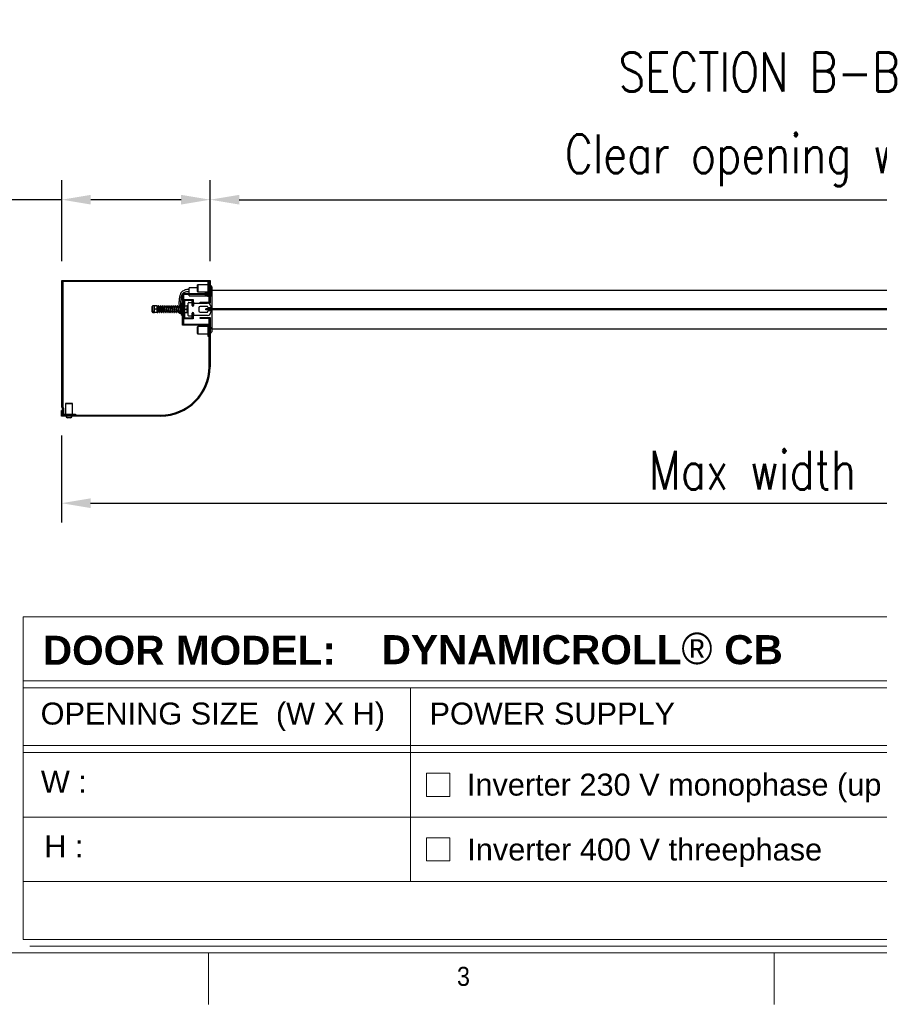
# Model space of a CAD drawing. Header units: millimetres. Extents: x 12814 to 19774, y 161 to 5162.
# Tile 2 of 6: x 14329 to 15661, y 361 to 1886. Entities that reach past the tile are written whole.
import ezdxf

# ---------------------------------------------------------------- set-up
doc = ezdxf.new("R2010")
doc.units = ezdxf.units.MM
doc.linetypes.add('SLD-Solido', pattern=[0])
doc.layers.add('FORMAT', color=7, linetype='Continuous')
doc.styles.add('NYIP', font='romans.shx', dxfattribs={"width": 0.8})
doc.styles.add('SLDTEXTSTYLE0', font='Gothic.ttf', dxfattribs={"width": 0.913})
doc.styles.get("Standard").update_dxf_attribs({"font": 'arial.ttf'})
doc.dimstyles.new('STANDARD35', dxfattribs={"dimscale": 35, "dimtxt": 2, "dimasz": 1.5, "dimexe": 1, "dimexo": 1, "dimgap": 0.7, "dimtad": 1, "dimdec": 0, "dimdsep": 46, "dimtxsty": 'NYIP', "dimcen": 0, "dimclrd": 1, "dimclre": 1, "dimclrt": 2, "dimadec": 0, "dimazin": 0, "dimtfac": 1, "dimtdec": 0, "dimtix": 1, "dimtmove": 0, "dimatfit": 3, "dimfxl": 0, "dimtvp": 1, "dimtolj": 1, "dimtzin": 0, "dimarcsym": 0})

# ---------------------------------------------------------------- blocks, each defined once
blk = doc.blocks.new('*D7')
at = {"color": 1, "lineweight": -2, "transparency": 16777216}
for p, q in [((14393.9, 1242.3), (14393.9, 1107.3)), ((16595.3, 1242.3), (16595.3, 1107.3)), ((14438.9, 1137.3), (16550.3, 1137.3))]:
    blk.add_line(p, q, dxfattribs=at)
at = {"color": 1, "transparency": 16777216}
for points in [[(14438.9, 1144.8), (14438.9, 1129.8), (14393.9, 1137.3)], [(16550.3, 1144.8), (16550.3, 1129.8), (16595.3, 1137.3)]]:
    blk.add_solid(points, dxfattribs=at)
at = {"layer": 'Defpoints', "color": 0, "transparency": 16777216}
for p in [(14393.9, 1272.3), (16595.3, 1272.3), (16595.3, 1137.3)]:
    blk.add_point(p, dxfattribs=at)
at = {"color": 2, "lineweight": 5, "transparency": 16777216, "insert": (15464.4, 1188.3), "char_height": 60, "attachment_point": 5, "style": 'NYIP'}
blk.add_mtext('\\A1;Max width', dxfattribs=at)
blk = doc.blocks.new('*D8')
at = {"color": 1, "lineweight": -2, "transparency": 16777216}
for p, q in [((14394.1, 1512.3), (14394.1, 1637.5)), ((14624.1, 1512.3), (14624.1, 1637.5)), ((14394.1, 1607.5), (14161.5, 1607.5)), ((14579.1, 1607.5), (14439.1, 1607.5))]:
    blk.add_line(p, q, dxfattribs=at)
at = {"color": 1, "transparency": 16777216}
for points in [[(14439.1, 1615), (14439.1, 1600), (14394.1, 1607.5)], [(14579.1, 1615), (14579.1, 1600), (14624.1, 1607.5)]]:
    blk.add_solid(points, dxfattribs=at)
at = {"layer": 'Defpoints', "color": 0, "transparency": 16777216}
for p in [(14624.1, 1607.5), (14394.1, 1482.3), (14624.1, 1482.3)]:
    blk.add_point(p, dxfattribs=at)
at = {"color": 2, "lineweight": 5, "transparency": 16777216, "insert": (14244.2, 1658.5), "char_height": 60, "attachment_point": 5, "style": 'NYIP'}
blk.add_mtext('\\A1;230', dxfattribs=at)
blk = doc.blocks.new('*D9')
at = {"color": 1, "lineweight": -2, "transparency": 16777216}
for p, q in [((14624.1, 1512.3), (14624.1, 1637.5)), ((16365.1, 1512.3), (16365.1, 1637.5)), ((14669.1, 1607.5), (16320.1, 1607.5))]:
    blk.add_line(p, q, dxfattribs=at)
at = {"color": 1, "transparency": 16777216}
for points in [[(14669.1, 1615), (14669.1, 1600), (14624.1, 1607.5)], [(16320.1, 1615), (16320.1, 1600), (16365.1, 1607.5)]]:
    blk.add_solid(points, dxfattribs=at)
at = {"layer": 'Defpoints', "color": 0, "transparency": 16777216}
for p in [(16365.1, 1607.5), (14624.1, 1482.3), (16365.1, 1482.3)]:
    blk.add_point(p, dxfattribs=at)
at = {"color": 2, "lineweight": 5, "transparency": 16777216, "insert": (15494.6, 1668.5), "char_height": 60, "attachment_point": 5, "style": 'NYIP'}
blk.add_mtext('\\A1;Clear opening width', dxfattribs=at)
blk = doc.blocks.new('A$C7C9C4F3F')
at = {"layer": 'FORMAT', "color": 7, "lineweight": 5}
for p, q in [((199.3, 199.3), (16199.3, 199.3)), ((4017.9, 199.3), (4017.9, 0)), ((6210.3, 0), (6210.3, 199.3))]:
    blk.add_line(p, q, dxfattribs=at)
at = {"color": 7, "lineweight": 5, "insert": (4981.2, 145.3), "char_height": 73.8, "attachment_point": 1, "style": 'SLDTEXTSTYLE0'}
blk.add_mtext('3', dxfattribs=at)

msp = doc.modelspace()

# ---------------------------------------------------------------- linework, layer by layer
at = {"color": 7, "linetype": 'SLD-Solido'}
for p, q in [((14394.1, 1286.4), (14394.1, 1482.3)), ((14394.1, 1482.3), (14624.1, 1482.3)), ((14622.6, 1480.8), (14395.6, 1480.8)), ((14395.6, 1480.8), (14395.6, 1286.8)), ((14621.1, 1462.3), (14621.1, 1480.3)), ((14621.1, 1480.3), (14622.6, 1480.3)), ((14622.6, 1448.8), (14622.6, 1480.8)), ((14622.6, 1480.3), (14622.6, 1460.8)), ((14624.1, 1482.3), (14624.1, 1447.3)), ((14604.6, 1470.8), (14591.6, 1470.8)), ((14591.6, 1462.3), (14591.6, 1470.8)), ((14604.6, 1465.5), (14604.6, 1475.5)), ((14604.6, 1465.1), (14604.6, 1465.5)), ((14621.1, 1475.8), (14604.9, 1475.8)), ((14604.9, 1475.8), (14604.9, 1465.2)), ((14604.9, 1465.2), (14604.9, 1464.8)), ((14604.9, 1464.8), (14621.1, 1464.8)), ((14616.6, 1462.3), (14616.6, 1464.8)), ((14624.5, 1475), (14624.1, 1475)), ((14624.1, 1465.5), (14624.5, 1465.5)), ((14624.5, 1475), (14624.5, 1465.5)), ((14625.1, 1465.9), (14625.1, 1457.3)), ((14625.4, 1466.1), (14625.4, 1460.8)), ((16358.6, 1467), (14626.6, 1467)), ((14626.6, 1467), (14626.6, 1438.5)), ((14626.8, 1472.7), (14626.8, 1467.9)), ((14581.1, 1413.3), (14581.1, 1462.3)), ((14581.1, 1462.3), (14621.1, 1462.3)), ((14622.6, 1460.8), (14582.6, 1460.8)), ((14582.6, 1460.8), (14582.6, 1414.8)), ((14582.6, 1422.8), (14582.6, 1452.8)), ((14582.6, 1452.8), (14597.6, 1452.8)), ((14596.1, 1451.3), (14584.1, 1451.3)), ((14584.1, 1451.3), (14584.1, 1424.3)), ((14591.6, 1459.2), (14591.6, 1460.8)), ((14591.6, 1458.8), (14591.6, 1459.2)), ((14591.6, 1458.8), (14616.6, 1458.8)), ((14596.1, 1443.8), (14596.1, 1451.3)), ((14597.6, 1452.8), (14597.6, 1443.8)), ((14621.1, 1463), (14616.6, 1463)), ((14619.1, 1462.3), (14616.6, 1462.6)), ((14616.6, 1460.4), (14616.6, 1460.8)), ((14616.6, 1459.7), (14616.6, 1460.4)), ((14622.6, 1459.7), (14616.6, 1460.4)), ((14616.6, 1458.9), (14616.6, 1459.7)), ((14616.6, 1458.8), (14616.6, 1458.9)), ((14616.6, 1458.8), (14622.6, 1457.6)), ((14616.6, 1458.8), (14616.6, 1458.8)), ((14616.6, 1458.8), (14622.6, 1457.6)), ((14622.6, 1459.5), (14620.5, 1459.9)), ((14621.1, 1459.8), (14621.5, 1459.8)), ((14624.1, 1457.3), (14625.1, 1457.3)), ((14625.1, 1460.8), (14625.4, 1460.8)), ((14534.1, 1433.8), (14534.1, 1441.8)), ((14537.2, 1442.8), (14535.1, 1442.8)), ((14535.1, 1432.8), (14535.1, 1442.8)), ((14537.6, 1442.8), (14537.2, 1440.3)), ((14537.2, 1442.8), (14537.2, 1440.3)), ((14537.2, 1440.3), (14537.2, 1435.3)), ((14537.6, 1437.8), (14537.2, 1435.3)), ((14537.2, 1432.8), (14537.2, 1435.3)), ((14541.6, 1442.8), (14537.6, 1442.8)), ((14541.6, 1437.8), (14537.6, 1437.8)), ((14541.6, 1442.8), (14542.1, 1440.3)), ((14541.6, 1437.8), (14542.1, 1435.3)), ((14542.1, 1440.3), (14542.1, 1442.8)), ((14542.5, 1440.8), (14542.1, 1440.2)), ((14542.1, 1435.3), (14542.1, 1440.3)), ((14542.1, 1435.3), (14542.5, 1434.8)), ((14542.1, 1432.8), (14542.1, 1435.3)), ((14542.2, 1435.1), (14542.2, 1434.9)), ((14542.7, 1440.8), (14542.5, 1440.8)), ((14542.5, 1440.8), (14542.5, 1434.8)), ((14542.5, 1434.8), (14542.7, 1434.8)), ((14543.1, 1440.2), (14542.7, 1440.8)), ((14542.7, 1440.8), (14542.7, 1434.8)), ((14542.7, 1434.8), (14543.1, 1435.3)), ((14543.5, 1440.8), (14543.1, 1440.2)), ((14543.1, 1440.2), (14543.1, 1435.3)), ((14543.1, 1435.3), (14543.5, 1434.8)), ((14543.7, 1440.8), (14543.5, 1440.8)), ((14543.5, 1440.8), (14543.5, 1434.8)), ((14543.5, 1434.8), (14543.7, 1434.8)), ((14543.7, 1440.8), (14543.7, 1434.8)), ((14543.7, 1434.8), (14544.1, 1435.3)), ((14544.1, 1437.4), (14544.1, 1435.3)), ((14544.1, 1435.3), (14544.5, 1434.8)), ((14544.7, 1440.8), (14544.5, 1440.8)), ((14545.1, 1440.2), (14544.7, 1440.8)), ((14545.5, 1440.8), (14545.1, 1440.2)), ((14545.1, 1440.2), (14545.1, 1435.3)), ((14545.7, 1440.8), (14545.5, 1440.8)), ((14545.5, 1440.8), (14545.5, 1434.8)), ((14545.5, 1434.8), (14545.7, 1434.8)), ((14546.1, 1440.2), (14545.7, 1440.8)), ((14545.7, 1440.8), (14545.7, 1434.8)), ((14545.7, 1434.8), (14546.1, 1435.3)), ((14546.5, 1440.8), (14546.1, 1440.2)), ((14546.1, 1440.2), (14546.1, 1435.3)), ((14546.1, 1435.3), (14546.5, 1434.8)), ((14546.7, 1440.8), (14546.5, 1440.8)), ((14546.5, 1440.8), (14546.5, 1434.8)), ((14546.5, 1434.8), (14546.7, 1434.8)), ((14546.7, 1440.8), (14546.7, 1434.8)), ((14546.7, 1434.8), (14547.1, 1435.3)), ((14547.1, 1437.4), (14547.1, 1435.3)), ((14547.1, 1435.3), (14547.5, 1434.8)), ((14547.7, 1440.8), (14547.5, 1440.8)), ((14548.1, 1440.2), (14547.7, 1440.8)), ((14548.5, 1440.8), (14548.1, 1440.2)), ((14548.1, 1440.2), (14548.1, 1437.4)), ((14548.7, 1440.8), (14548.5, 1440.8)), ((14548.5, 1440.8), (14548.5, 1434.8)), ((14548.5, 1434.8), (14548.7, 1434.8)), ((14549.1, 1440.2), (14548.7, 1440.8)), ((14548.7, 1440.8), (14548.7, 1434.8)), ((14548.7, 1434.8), (14549.1, 1435.3)), ((14549.5, 1440.8), (14549.1, 1440.2)), ((14549.1, 1440.2), (14549.1, 1435.3)), ((14549.1, 1435.3), (14549.5, 1434.8)), ((14549.7, 1440.8), (14549.5, 1440.8)), ((14549.5, 1440.8), (14549.5, 1434.8)), ((14549.5, 1434.8), (14549.7, 1434.8)), ((14549.7, 1440.8), (14549.7, 1434.8)), ((14549.7, 1434.8), (14550.1, 1435.3)), ((14550.1, 1437.4), (14550.1, 1435.3)), ((14550.1, 1435.3), (14550.5, 1434.8)), ((14551.1, 1440.2), (14550.7, 1440.8)), ((14551.5, 1440.8), (14551.1, 1440.2)), ((14551.1, 1440.2), (14551.1, 1435.3)), ((14551.7, 1440.8), (14551.5, 1440.8)), ((14551.5, 1440.8), (14551.5, 1434.8)), ((14551.5, 1434.8), (14551.7, 1434.8)), ((14552.1, 1440.2), (14551.7, 1440.8)), ((14551.7, 1440.8), (14551.7, 1434.8)), ((14551.7, 1434.8), (14552.1, 1435.3)), ((14552.5, 1440.8), (14552.1, 1440.2)), ((14552.1, 1440.2), (14552.1, 1435.3)), ((14552.1, 1435.3), (14552.5, 1434.8)), ((14552.7, 1440.8), (14552.5, 1440.8)), ((14552.5, 1440.8), (14552.5, 1434.8)), ((14552.5, 1434.8), (14553.4, 1434.8)), ((14555.7, 1440.8), (14553.7, 1440.8)), ((14554.4, 1434.8), (14556.4, 1434.8)), ((14558.7, 1440.8), (14556.7, 1440.8)), ((14557.4, 1434.8), (14559.4, 1434.8)), ((14561.7, 1440.8), (14559.7, 1440.8)), ((14560.4, 1434.8), (14562.4, 1434.8)), ((14564.7, 1440.8), (14562.7, 1440.8)), ((14563.4, 1434.8), (14565.4, 1434.8)), ((14567.7, 1440.8), (14565.7, 1440.8)), ((14566.4, 1434.8), (14568.4, 1434.8)), ((14570.7, 1440.8), (14568.7, 1440.8)), ((14569.4, 1434.8), (14571.4, 1434.8)), ((14573.7, 1440.8), (14571.7, 1440.8)), ((14572.4, 1434.8), (14574.4, 1434.8)), ((14576.7, 1440.8), (14574.7, 1440.8)), ((14575.4, 1434.8), (14577.4, 1434.8)), ((14576.1, 1434.1), (14576.2, 1431.9)), ((14579.5, 1440.8), (14577.7, 1440.8)), ((14578.4, 1434.8), (14579.5, 1434.8)), ((14579.2, 1432), (14579, 1434.8)), ((14581.1, 1446.8), (14579.5, 1446.8)), ((14579.5, 1428.8), (14579.5, 1446.8)), ((14584.1, 1442.8), (14588, 1442.8)), ((14584.1, 1437.8), (14588, 1437.8)), ((14588, 1442.8), (14588.5, 1440.3)), ((14588, 1437.8), (14588.5, 1435.3)), ((14588.5, 1442.8), (14588.5, 1440.3)), ((14588.5, 1435.3), (14588.5, 1440.3)), ((14588.5, 1432.8), (14588.5, 1435.3)), ((14590.1, 1428.3), (14590.1, 1447.3)), ((14591.1, 1448.3), (14595.1, 1448.3)), ((14596.1, 1447.3), (14596.1, 1444.1)), ((14597.6, 1443.8), (14596.1, 1443.8)), ((14598.8, 1444.1), (14598.8, 1446.3)), ((14599.8, 1447.3), (14620.1, 1447.3)), ((14606.5, 1440.1), (14606.5, 1435.4)), ((14620, 1442.1), (14608.5, 1442.1)), ((14608.6, 1448.8), (14622.6, 1448.8)), ((14608.6, 1447.3), (14608.6, 1448.8)), ((14624.1, 1447.3), (14608.6, 1447.3)), ((14647.6, 1438.5), (14617.6, 1438.5)), ((14617.6, 1437), (14617.6, 1438.5)), ((14647.6, 1437), (14617.6, 1437)), ((14621, 1439.8), (14620, 1442.1)), ((14620, 1433.4), (14621, 1435.8)), ((14625.1, 1439.8), (14621, 1439.8)), ((14621, 1435.8), (14625.1, 1435.8)), ((14625.1, 1442.3), (14625.1, 1439.8)), ((14625.1, 1435.8), (14625.1, 1433.3)), ((14626.6, 1437), (14626.6, 1407)), ((16341.6, 1438.5), (14647.6, 1438.5)), ((16341.6, 1437), (14647.6, 1437)), ((14535.1, 1432.8), (14537.2, 1432.8)), ((14541.6, 1432.8), (14537.6, 1432.8)), ((14579.5, 1428.8), (14581.1, 1428.8)), ((14597.6, 1422.8), (14582.6, 1422.8)), ((14584.1, 1432.8), (14588, 1432.8)), ((14584.1, 1424.3), (14596.1, 1424.3)), ((14595.1, 1427.3), (14591.1, 1427.3)), ((14596.1, 1424.3), (14596.1, 1431.8)), ((14596.1, 1431.8), (14597.6, 1431.8)), ((14596.1, 1431.4), (14596.1, 1428.3)), ((14597.6, 1431.8), (14597.6, 1422.8)), ((14598.8, 1429.3), (14598.8, 1431.4)), ((14620.1, 1428.3), (14599.8, 1428.3)), ((14608.4, 1424.9), (14623.9, 1424.9)), ((14608.4, 1423.4), (14608.4, 1424.9)), ((14622.4, 1423.4), (14608.4, 1423.4)), ((14608.5, 1433.4), (14620, 1433.4)), ((14622.4, 1348.8), (14622.4, 1423.4)), ((14623.9, 1424.9), (14623.9, 1348.8)), ((14621.1, 1413.3), (14581.1, 1413.3)), ((14582.6, 1414.8), (14622.6, 1414.8)), ((14604.6, 1400.5), (14604.6, 1410.5)), ((14621.1, 1410.8), (14604.9, 1410.8)), ((14604.9, 1410.8), (14604.9, 1400.2)), ((14621.1, 1395.3), (14621.1, 1413.3)), ((14622.6, 1414.8), (14622.6, 1395.3)), ((14624.1, 1412.3), (14623.9, 1412.3)), ((14624.1, 1412.3), (14624.1, 1398.3)), ((14624.3, 1410), (14624.1, 1410)), ((14624.3, 1410), (14624.3, 1400.5)), ((14626.6, 1407.7), (14626.6, 1402.9)), ((16358.6, 1407), (14626.6, 1407)), ((14604.6, 1400.1), (14604.6, 1400.5)), ((14604.9, 1400.2), (14604.9, 1399.8)), ((14604.9, 1399.8), (14621.1, 1399.8)), ((14622.6, 1395.3), (14621.1, 1395.3)), ((14623.9, 1398.3), (14624.1, 1398.3)), ((14624.1, 1400.5), (14624.3, 1400.5)), ((14395.4, 1284.1), (14394.1, 1286.4)), ((14395.4, 1273.8), (14395.4, 1284.1)), ((14395.6, 1286.8), (14396.9, 1284.5)), ((14396.9, 1284.5), (14396.9, 1275.3)), ((14399.9, 1291.5), (14399.9, 1275.3)), ((14400.2, 1291.8), (14410.6, 1291.8)), ((14410.9, 1275.3), (14410.9, 1291.5)), ((14393.9, 1272.3), (14393.9, 1280.8)), ((14393.9, 1280.8), (14395.4, 1280.8)), ((14547.4, 1272.3), (14393.9, 1272.3)), ((14395.4, 1280.8), (14395.4, 1273.8)), ((14395.4, 1273.8), (14547.4, 1273.8)), ((14415.4, 1273.8), (14395.4, 1273.8)), ((14396.9, 1275.3), (14415.4, 1275.3)), ((14400.6, 1272.3), (14400.6, 1271.9)), ((14403.6, 1271.9), (14400.6, 1271.9)), ((14404.5, 1269.5), (14403, 1269.5)), ((14410.1, 1271.9), (14403.6, 1271.9)), ((14407.8, 1269.5), (14404.5, 1269.5)), ((14410.1, 1271.9), (14410.1, 1272.3)), ((14415.4, 1275.3), (14415.4, 1273.8))]:
    msp.add_line(p, q, dxfattribs=at)
at = {"color": 8, "linetype": 'SLD-Solido'}
msp.add_line((14410.9, 1291.5), (14399.9, 1291.5), dxfattribs=at)
at = {"lineweight": 5}
for p, q in [((14334.1, 961.3), (16893.3, 961.3)), ((14334.1, 961.3), (14334.1, 461.3)), ((14334.1, 862), (16893.3, 862)), ((14334.1, 851), (16893.3, 851)), ((14934.3, 851), (14934.3, 551)), ((14334.1, 762), (16893.3, 762)), ((14334.1, 751), (16893.3, 751)), ((14959.4, 719), (14995.4, 719)), ((14959.4, 683), (14959.4, 719)), ((14995.4, 719), (14995.4, 683)), ((14995.4, 683), (14959.4, 683)), ((14334.1, 651), (16893.3, 651)), ((14959.4, 619), (14995.4, 619)), ((14959.4, 583), (14959.4, 619)), ((14995.4, 619), (14995.4, 583)), ((14995.4, 583), (14959.4, 583)), ((14334.1, 551), (16893.3, 551)), ((14334.1, 461.3), (16893.3, 461.3)), ((14344.4, 451), (16903.7, 451))]:
    msp.add_line(p, q, dxfattribs=at)
at = {"color": 7, "linetype": 'SLD-Solido', "flags": 128}
msp.add_lwpolyline([(14576.2, 1431.9), (14576.3, 1432.1), (14576.7, 1432.3), (14577.2, 1432.4), (14577.7, 1432.5), (14578.3, 1432.4), (14578.8, 1432.3), (14579.1, 1432.1), (14579.2, 1431.9), (14579.1, 1431.7), (14578.8, 1431.5), (14578.3, 1431.4), (14577.7, 1431.3), (14577.2, 1431.4), (14576.7, 1431.5), (14576.3, 1431.7), (14576.2, 1431.9)], dxfattribs=at)
at = {"color": 7, "linetype": 'SLD-Solido'}
for centre, radius, start, end in [((14604.9, 1475.5), 0.3, 90, 180), ((14604.9, 1465.1), 0.3, 180, 270), ((14622.1, 1470.3), 5.32, 26.5409, 63.3384), ((14622.1, 1470.3), 5.32, 296.6616, 333.4591), ((14620.8, 1464.8), 6.08, 318.8879, 23.1832), ((14535.1, 1441.8), 1.03, 90, 180), ((14591.1, 1447.3), 1, 90, 180), ((14595.1, 1447.3), 1, 0, 90), ((14597.4, 1444.1), 1.35, 180, 0), ((14599.8, 1446.3), 1, 90, 180), ((14608.5, 1440.1), 2, 90, 180), ((14608.5, 1435.4), 2, 180, 270), ((14620.1, 1442.3), 5, 0, 90), ((14535.1, 1433.8), 1.03, 180, 270), ((14542.3, 1433.4), 0.5, 246.0753, 113.9247), ((14542.5, 1433.2), 0.5, 218.4786, 32.8369), ((14578.3, 1433.4), 0.5, 270.0103, 57.8017), ((14591.1, 1428.3), 1, 180, 270), ((14595.1, 1428.3), 1, 270, 0), ((14597.4, 1431.4), 1.35, 0, 180), ((14599.8, 1429.3), 1, 180, 270), ((14620.1, 1433.3), 5, 270, 0), ((14604.9, 1410.5), 0.3, 90, 180), ((14621.9, 1405.3), 5.32, 26.5409, 63.3384), ((14604.9, 1400.1), 0.3, 180, 270), ((14621.9, 1405.3), 5.32, 296.6616, 333.4591), ((14547.4, 1348.8), 76.5, 270, 0), ((14547.4, 1348.8), 75, 270, 0), ((14400.2, 1291.5), 0.3, 90, 180), ((14410.6, 1291.5), 0.3, 0, 90), ((14405.4, 1274.3), 5.32, 206.6616, 243.4591), ((14405.4, 1274.3), 5.32, 296.5409, 333.3384)]:
    msp.add_arc(centre, radius, start, end, dxfattribs=at)
for points, knots in [([(14591.6, 1468.4), (14590.8, 1468.4), (14589.1, 1468.3), (14586.7, 1468.1), (14584.5, 1467.6), (14582.4, 1466.3), (14580.2, 1465.1), (14578.7, 1463.1), (14577.8, 1461.2), (14577.1, 1459.1), (14576.6, 1456.7), (14576, 1453.3), (14575.7, 1448.9), (14575.8, 1444.7), (14575.8, 1442), (14575.8, 1441.1), (14575.8, 1440.8)], [0, 0, 0, 0, 0.063428, 0.127414, 0.185455, 0.234703, 0.314506, 0.378372, 0.429386, 0.487071, 0.5581, 0.62907, 0.776856, 0.921105, 0.975913, 1, 1, 1, 1]), ([(14581.9, 1462.3), (14582.1, 1462.4), (14582.5, 1462.9), (14583.6, 1463.5), (14584.9, 1464.4), (14586.7, 1465.1), (14589, 1465.2), (14590.7, 1465.4), (14591.6, 1465.4)], [0, 0, 0, 0, 0.067137, 0.197574, 0.357888, 0.532573, 0.739256, 1, 1, 1, 1]), ([(14578.7, 1440.8), (14578.7, 1441.4), (14578.7, 1442.7), (14578.8, 1445.3), (14578.8, 1448.6), (14578.9, 1452.1), (14579.3, 1455.4), (14580, 1458.2), (14580.5, 1460.1), (14581, 1460.9), (14581.1, 1461)], [0, 0, 0, 0, 0.0829892, 0.1964422, 0.3799936, 0.5640141, 0.7102185, 0.8649361, 0.9792566, 1, 1, 1, 1]), ([(14616.6, 1459.7), (14616.9, 1459.6), (14618.9, 1459.3), (14620.9, 1458.9), (14622.6, 1458.6)], [0, 0, 0, 0, 0.15675, 1, 1, 1, 1]), ([(14622.6, 1457.8), (14620.9, 1458.1), (14618.9, 1458.5), (14616.9, 1458.9), (14616.6, 1458.9)], [0, 0, 0, 0, 0.843248, 1, 1, 1, 1]), ([(14537.2, 1442.8), (14537.2, 1442.8), (14537.2, 1442.8), (14537.4, 1442.8), (14537.6, 1442.8)], [0, 0, 0, 0, 0.268669, 1, 1, 1, 1]), ([(14537.2, 1440.3), (14537.2, 1440.2), (14537.2, 1439.4), (14537.4, 1438.6), (14537.6, 1437.8)], [0, 0, 0, 0, 0.070207, 1, 1, 1, 1]), ([(14537.2, 1435.3), (14537.2, 1435.2), (14537.2, 1434.4), (14537.4, 1433.6), (14537.6, 1432.8)], [0, 0, 0, 0, 0.0701864, 1, 1, 1, 1]), ([(14542.1, 1442.8), (14542.1, 1442.8), (14542, 1442.8), (14541.8, 1442.8), (14541.6, 1442.8)], [0, 0, 0, 0, 0.268669, 1, 1, 1, 1]), ([(14542.1, 1440.3), (14542.1, 1440.2), (14542.1, 1439.4), (14541.8, 1438.6), (14541.6, 1437.8)], [0, 0, 0, 0, 0.070208, 1, 1, 1, 1]), ([(14542.1, 1435.3), (14542.1, 1435.2), (14542.1, 1434.4), (14541.8, 1433.6), (14541.6, 1432.8)], [0, 0, 0, 0, 0.070187, 1, 1, 1, 1]), ([(14542.3, 1432.9), (14542.4, 1432.9), (14542.7, 1433), (14543, 1433.6), (14543.1, 1434.2), (14543.2, 1434.9), (14543.2, 1435.1)], [0, 0, 0, 0, 0.1338395, 0.4502918, 0.7584747, 1, 1, 1, 1]), ([(14545.6, 1433.7), (14545.6, 1433.7), (14545.6, 1433.8), (14545.5, 1434), (14545.4, 1434.6), (14545.3, 1435.7), (14545.1, 1437.1), (14545, 1438.5), (14544.8, 1439.9), (14544.7, 1441.1), (14544.5, 1442), (14544.4, 1442.5), (14544.1, 1442.8), (14543.9, 1442.9), (14543.8, 1442.9), (14543.6, 1442.9), (14543.4, 1442.8), (14543.2, 1442.5), (14543.1, 1442), (14542.9, 1441.4), (14542.9, 1440.8), (14542.9, 1440.7)], [0, 0, 0, 0, 0.014255, 0.046427, 0.123476, 0.206628, 0.285924, 0.365526, 0.445961, 0.527907, 0.61733, 0.694716, 0.726104, 0.739514, 0.751505, 0.763375, 0.776949, 0.809727, 0.887574, 0.975334, 1, 1, 1, 1]), ([(14543.5, 1442), (14543.5, 1442), (14543.5, 1442), (14543.6, 1441.7), (14543.7, 1441), (14543.8, 1439.8), (14544, 1438.4), (14544.1, 1437), (14544.3, 1435.7), (14544.4, 1434.5), (14544.6, 1433.6), (14544.7, 1433.2), (14545, 1432.9), (14545.4, 1432.9), (14545.7, 1433), (14545.9, 1433.3), (14546, 1433.9), (14546.1, 1434.5), (14546.2, 1435), (14546.2, 1435.1)], [0, 0, 0, 0, 0.0245898, 0.0575877, 0.1367439, 0.2182107, 0.2967641, 0.3761696, 0.4558082, 0.5383582, 0.626967, 0.7008772, 0.7301084, 0.7539026, 0.7811847, 0.8156605, 0.8949451, 0.9818874, 1, 1, 1, 1]), ([(14548.6, 1433.8), (14548.6, 1433.8), (14548.6, 1433.7), (14548.6, 1433.9), (14548.5, 1434.3), (14548.3, 1435.1), (14548.2, 1436.4), (14548, 1437.7), (14547.9, 1439.1), (14547.8, 1440.4), (14547.6, 1441.5), (14547.4, 1442.2), (14547.3, 1442.6), (14547, 1442.9), (14546.8, 1442.9), (14546.6, 1442.8), (14546.3, 1442.6), (14546.1, 1442.3), (14546, 1441.6), (14545.9, 1440.9), (14545.8, 1440.6)], [0, 0, 0, 0, 0.00123, 0.04025, 0.084044, 0.170894, 0.247656, 0.324119, 0.401211, 0.478332, 0.562315, 0.641569, 0.708826, 0.727092, 0.746256, 0.764706, 0.782364, 0.850638, 0.923686, 1, 1, 1, 1]), ([(14546.5, 1442), (14546.5, 1442), (14546.4, 1442), (14546.5, 1441.9), (14546.6, 1441.4), (14546.8, 1440.4), (14546.9, 1439.1), (14547, 1437.7), (14547.2, 1436.4), (14547.3, 1435.1), (14547.5, 1433.9), (14547.6, 1433.3), (14548, 1432.9), (14548.3, 1432.9), (14548.6, 1432.9), (14548.9, 1433.3), (14549, 1433.7), (14549.1, 1434.2), (14549.2, 1434.8), (14549.2, 1435.1)], [0, 0, 0, 0, 0.002455, 0.036914, 0.108359, 0.184656, 0.262426, 0.341139, 0.419244, 0.496728, 0.571389, 0.694829, 0.73198, 0.754895, 0.780686, 0.826269, 0.861343, 0.935807, 1, 1, 1, 1]), ([(14551.6, 1433.8), (14551.6, 1433.8), (14551.6, 1433.7), (14551.5, 1434), (14551.4, 1434.5), (14551.3, 1435.6), (14551.1, 1436.9), (14551, 1438.3), (14550.8, 1439.6), (14550.7, 1440.8), (14550.6, 1441.7), (14550.4, 1442.2), (14550.3, 1442.7), (14549.9, 1442.9), (14549.6, 1442.9), (14549.3, 1442.7), (14549.2, 1442.3), (14549.1, 1442), (14549, 1441.5), (14548.9, 1440.9), (14548.9, 1440.7)], [0, 0, 0, 0, 0.014839, 0.049848, 0.122764, 0.200071, 0.278651, 0.357729, 0.436353, 0.514624, 0.587621, 0.648536, 0.712227, 0.753731, 0.77904, 0.804765, 0.845911, 0.879999, 0.957825, 1, 1, 1, 1]), ([(14549.5, 1442), (14549.5, 1442), (14549.5, 1442), (14549.6, 1441.6), (14549.7, 1440.9), (14549.8, 1439.6), (14550, 1438.3), (14550.1, 1436.9), (14550.3, 1435.6), (14550.4, 1434.4), (14550.6, 1433.6), (14550.7, 1433.3), (14550.9, 1433), (14551.1, 1432.9), (14551.4, 1432.9), (14551.7, 1433), (14551.9, 1433.4), (14552.1, 1434), (14552.2, 1434.6), (14552.2, 1435.1), (14552.2, 1435.1)], [0, 0, 0, 0, 0.024214, 0.066357, 0.154938, 0.233389, 0.309659, 0.387155, 0.464267, 0.54667, 0.628957, 0.697597, 0.714864, 0.733521, 0.752642, 0.77099, 0.839436, 0.911615, 0.988265, 1, 1, 1, 1]), ([(14554.6, 1433.7), (14554.6, 1433.7), (14554.6, 1433.7), (14554.6, 1433.9), (14554.5, 1434.2), (14554.4, 1434.9), (14554.2, 1436.2), (14554.1, 1437.5), (14553.9, 1439), (14553.8, 1440.3), (14553.6, 1441.5), (14553.4, 1442.2), (14553.3, 1442.7), (14552.9, 1442.9), (14552.5, 1442.9), (14552.2, 1442.5), (14552, 1441.9), (14551.9, 1441.1), (14551.8, 1440.6), (14551.8, 1440.6)], [0, 0, 0, 0, 0.002667, 0.034629, 0.069181, 0.150421, 0.230663, 0.308949, 0.38853, 0.467763, 0.551716, 0.639144, 0.709525, 0.736562, 0.76025, 0.790113, 0.907316, 0.993198, 1, 1, 1, 1]), ([(14552.5, 1442), (14552.5, 1442), (14552.4, 1442), (14552.5, 1441.9), (14552.6, 1441.3), (14552.8, 1440.3), (14552.9, 1439), (14553.1, 1437.5), (14553.2, 1436.1), (14553.4, 1434.9), (14553.5, 1433.9), (14553.7, 1433.4), (14553.9, 1433), (14554.1, 1432.9), (14554.5, 1432.9), (14554.8, 1433.1), (14555, 1433.6), (14555.1, 1434.2), (14555.2, 1434.7), (14555.2, 1434.8)], [0, 0, 0, 0, 0.000194, 0.033276, 0.108151, 0.193889, 0.274929, 0.355751, 0.437963, 0.520365, 0.610715, 0.693873, 0.728246, 0.756569, 0.780837, 0.810946, 0.88749, 0.976352, 1, 1, 1, 1]), ([(14557.6, 1433.8), (14557.6, 1433.8), (14557.6, 1433.8), (14557.5, 1434), (14557.4, 1434.6), (14557.3, 1435.5), (14557.2, 1436.8), (14557, 1438.2), (14556.8, 1439.6), (14556.7, 1440.8), (14556.5, 1441.8), (14556.4, 1442.3), (14556.3, 1442.6), (14556.1, 1442.8), (14555.9, 1442.9), (14555.7, 1442.9), (14555.5, 1442.8), (14555.2, 1442.5), (14555.1, 1442.1), (14555, 1441.5), (14554.9, 1441), (14554.9, 1440.8)], [0, 0, 0, 0, 0.026361, 0.069294, 0.115382, 0.199938, 0.276831, 0.3552, 0.433395, 0.513127, 0.599666, 0.675262, 0.708778, 0.726402, 0.745468, 0.764776, 0.783286, 0.81818, 0.888737, 0.964681, 1, 1, 1, 1]), ([(14555.5, 1442), (14555.5, 1442), (14555.4, 1442), (14555.5, 1441.9), (14555.6, 1441.5), (14555.7, 1440.8), (14555.8, 1439.6), (14556, 1438.3), (14556.1, 1436.9), (14556.3, 1435.5), (14556.5, 1434.2), (14556.6, 1433.5), (14556.8, 1433.1), (14557.1, 1432.9), (14557.4, 1432.9), (14557.7, 1433.1), (14557.9, 1433.5), (14558, 1433.9), (14558.1, 1434.5), (14558.2, 1434.8)], [0, 0, 0, 0, 0.011881, 0.04747, 0.083847, 0.160644, 0.239967, 0.320749, 0.40098, 0.480504, 0.559746, 0.688836, 0.722088, 0.763181, 0.788349, 0.815012, 0.858196, 0.930413, 1, 1, 1, 1]), ([(14560.6, 1433.7), (14560.6, 1433.7), (14560.6, 1433.7), (14560.6, 1433.8), (14560.5, 1434.1), (14560.4, 1434.8), (14560.2, 1436), (14560.1, 1437.3), (14559.9, 1438.7), (14559.8, 1440.1), (14559.7, 1441.1), (14559.5, 1441.9), (14559.4, 1442.3), (14559.3, 1442.6), (14559, 1442.8), (14558.8, 1442.9), (14558.4, 1442.8), (14558.1, 1442.4), (14558, 1441.9), (14557.9, 1441.3), (14557.9, 1440.8), (14557.9, 1440.8)], [0, 0, 0, 0, 0.003153, 0.038022, 0.073636, 0.148723, 0.226778, 0.306308, 0.385475, 0.464103, 0.542522, 0.611587, 0.671707, 0.703875, 0.741762, 0.765133, 0.791346, 0.837007, 0.908178, 0.990907, 1, 1, 1, 1]), ([(14558.5, 1442), (14558.5, 1442), (14558.5, 1441.9), (14558.6, 1441.6), (14558.7, 1441.1), (14558.8, 1440.1), (14558.9, 1438.8), (14559.1, 1437.4), (14559.2, 1436), (14559.4, 1434.8), (14559.5, 1433.9), (14559.7, 1433.4), (14559.8, 1433.1), (14560, 1432.9), (14560.2, 1432.9), (14560.5, 1432.9), (14560.9, 1433.1), (14561, 1433.7), (14561.1, 1434.3), (14561.2, 1434.7), (14561.2, 1434.8)], [0, 0, 0, 0, 0.036377, 0.080902, 0.127379, 0.211573, 0.289389, 0.368815, 0.447914, 0.52928, 0.616638, 0.691454, 0.725576, 0.74398, 0.763681, 0.78288, 0.801255, 0.90788, 0.985201, 1, 1, 1, 1]), ([(14563.6, 1433.8), (14563.6, 1433.8), (14563.6, 1433.8), (14563.4, 1434.3), (14563.3, 1435.3), (14563.2, 1436.6), (14563, 1438), (14562.9, 1439.4), (14562.7, 1440.7), (14562.5, 1441.8), (14562.4, 1442.3), (14562.2, 1442.7), (14562, 1442.9), (14561.7, 1442.9), (14561.3, 1442.7), (14561.1, 1442.2), (14561, 1441.6), (14560.9, 1441), (14560.9, 1440.8)], [0, 0, 0, 0, 0.024814, 0.096201, 0.180854, 0.26109, 0.340718, 0.421881, 0.502734, 0.590884, 0.675485, 0.710669, 0.740274, 0.764399, 0.792124, 0.865537, 0.95232, 1, 1, 1, 1]), ([(14561.5, 1442), (14561.5, 1442), (14561.4, 1442), (14561.5, 1441.9), (14561.6, 1441.5), (14561.7, 1440.7), (14561.9, 1439.5), (14562, 1438.1), (14562.2, 1436.7), (14562.3, 1435.3), (14562.5, 1434.2), (14562.6, 1433.5), (14562.8, 1433), (14563.2, 1432.9), (14563.4, 1432.9), (14563.7, 1433), (14563.9, 1433.4), (14564, 1433.9), (14564.1, 1434.5), (14564.2, 1434.8)], [0, 0, 0, 0, 0.009878, 0.042588, 0.079145, 0.163802, 0.245948, 0.326567, 0.408675, 0.490267, 0.577626, 0.666741, 0.737217, 0.76391, 0.775752, 0.789059, 0.858727, 0.943995, 1, 1, 1, 1]), ([(14566.6, 1433.8), (14566.6, 1433.8), (14566.6, 1433.8), (14566.5, 1433.9), (14566.5, 1434.3), (14566.4, 1434.9), (14566.2, 1435.9), (14566.1, 1437.3), (14565.9, 1438.6), (14565.8, 1440), (14565.7, 1441.2), (14565.5, 1442.1), (14565.4, 1442.5), (14565.1, 1442.8), (14564.8, 1442.9), (14564.6, 1442.9), (14564.2, 1442.5), (14564.1, 1442), (14563.9, 1441.3), (14563.9, 1440.8), (14563.9, 1440.8)], [0, 0, 0, 0, 0.012742, 0.053955, 0.099557, 0.144424, 0.225196, 0.30219, 0.380692, 0.458751, 0.540785, 0.625658, 0.6966, 0.73146, 0.750843, 0.769889, 0.805498, 0.912026, 0.989189, 1, 1, 1, 1]), ([(14564.5, 1442), (14564.5, 1442), (14564.5, 1442), (14564.5, 1441.8), (14564.7, 1441.2), (14564.8, 1440.1), (14564.9, 1438.8), (14565.1, 1437.4), (14565.2, 1436), (14565.4, 1434.5), (14565.6, 1433.6), (14565.8, 1433.1), (14566.1, 1432.9), (14566.3, 1432.9), (14566.6, 1432.9), (14566.9, 1433.3), (14567, 1433.7), (14567.1, 1434.2), (14567.2, 1434.7), (14567.2, 1434.8)], [0, 0, 0, 0, 0.021386, 0.0572, 0.132007, 0.210918, 0.291204, 0.371719, 0.451799, 0.531606, 0.665768, 0.731774, 0.752502, 0.776268, 0.802896, 0.827905, 0.902649, 0.983196, 1, 1, 1, 1]), ([(14569.6, 1433.8), (14569.6, 1433.8), (14569.6, 1433.8), (14569.5, 1434.3), (14569.3, 1435.2), (14569.2, 1436.4), (14569, 1437.8), (14568.9, 1439.2), (14568.8, 1440.4), (14568.6, 1441.4), (14568.5, 1442.1), (14568.4, 1442.5), (14568.2, 1442.8), (14567.9, 1442.9), (14567.7, 1442.9), (14567.4, 1442.7), (14567.2, 1442.5), (14567.1, 1442.1), (14567, 1441.7), (14566.9, 1441.1), (14566.9, 1440.8)], [0, 0, 0, 0, 0.025973, 0.097519, 0.174236, 0.252804, 0.33261, 0.411745, 0.490086, 0.567184, 0.6318, 0.693216, 0.728205, 0.749559, 0.77392, 0.800397, 0.834327, 0.861929, 0.934997, 1, 1, 1, 1]), ([(14567.5, 1442), (14567.5, 1442), (14567.4, 1442), (14567.5, 1441.9), (14567.6, 1441.4), (14567.7, 1440.6), (14567.9, 1439.3), (14568, 1437.9), (14568.2, 1436.5), (14568.3, 1435.2), (14568.5, 1434.2), (14568.6, 1433.5), (14568.8, 1433.1), (14569.1, 1432.9), (14569.4, 1432.9), (14569.8, 1433.1), (14569.9, 1433.5), (14570.1, 1434.1), (14570.1, 1434.6), (14570.2, 1434.8)], [0, 0, 0, 0, 0.006751, 0.047748, 0.093515, 0.182209, 0.260902, 0.339895, 0.419303, 0.499002, 0.586064, 0.666662, 0.735837, 0.755122, 0.774717, 0.811325, 0.881842, 0.957526, 1, 1, 1, 1]), ([(14572.6, 1433.7), (14572.6, 1433.7), (14572.6, 1433.8), (14572.5, 1434), (14572.4, 1434.6), (14572.3, 1435.7), (14572.1, 1437.1), (14572, 1438.5), (14571.8, 1439.9), (14571.7, 1441.1), (14571.5, 1442), (14571.4, 1442.5), (14571.1, 1442.8), (14571, 1442.9), (14570.8, 1442.9), (14570.6, 1442.9), (14570.5, 1442.8), (14570.2, 1442.5), (14570.1, 1442), (14569.9, 1441.4), (14569.9, 1440.9), (14569.9, 1440.8)], [0, 0, 0, 0, 0.013482, 0.045808, 0.123101, 0.20684, 0.286632, 0.36669, 0.447633, 0.529987, 0.619946, 0.698062, 0.729801, 0.74337, 0.755518, 0.767388, 0.780949, 0.813734, 0.891878, 0.980168, 1, 1, 1, 1]), ([(14570.5, 1442), (14570.5, 1442), (14570.4, 1442), (14570.5, 1441.8), (14570.7, 1441.1), (14570.8, 1439.9), (14571, 1438.6), (14571.1, 1437.2), (14571.3, 1435.8), (14571.4, 1434.6), (14571.6, 1433.7), (14571.7, 1433.2), (14572, 1433), (14572.1, 1432.9), (14572.3, 1432.9), (14572.5, 1432.9), (14572.6, 1433), (14572.9, 1433.3), (14573, 1433.8), (14573.1, 1434.3), (14573.2, 1434.8), (14573.2, 1434.8)], [0, 0, 0, 0, 0.001666, 0.051473, 0.131014, 0.215248, 0.295898, 0.377075, 0.458871, 0.542727, 0.63377, 0.711388, 0.742596, 0.755901, 0.767818, 0.780285, 0.794533, 0.828711, 0.908712, 0.998038, 1, 1, 1, 1]), ([(14575.6, 1433.8), (14575.6, 1433.8), (14575.6, 1433.7), (14575.6, 1433.8), (14575.5, 1434.2), (14575.3, 1435.1), (14575.2, 1436.3), (14575, 1437.7), (14574.9, 1439.1), (14574.8, 1440.4), (14574.6, 1441.5), (14574.4, 1442.2), (14574.3, 1442.6), (14574, 1442.8), (14573.8, 1442.9), (14573.6, 1442.8), (14573.3, 1442.7), (14573.1, 1442.3), (14573, 1441.7), (14572.9, 1441.1), (14572.9, 1440.8)], [0, 0, 0, 0, 0.000342, 0.039845, 0.084221, 0.172599, 0.250677, 0.32833, 0.406668, 0.484988, 0.57022, 0.650935, 0.719315, 0.737787, 0.757269, 0.77606, 0.794042, 0.863387, 0.937534, 1, 1, 1, 1]), ([(14573.5, 1442), (14573.5, 1442), (14573.5, 1442), (14573.6, 1441.4), (14573.7, 1440.5), (14573.9, 1439.3), (14574, 1437.9), (14574.2, 1436.5), (14574.3, 1435.2), (14574.5, 1434.3), (14574.6, 1433.6), (14574.7, 1433.2), (14574.9, 1433), (14575.2, 1432.9), (14575.4, 1432.9), (14575.8, 1433.1), (14575.9, 1433.6), (14576.1, 1434), (14576.1, 1434.6), (14576.2, 1434.8)], [0, 0, 0, 0, 0.03106, 0.103935, 0.181967, 0.261715, 0.342618, 0.422846, 0.502311, 0.579963, 0.644721, 0.707394, 0.743794, 0.766172, 0.791601, 0.818163, 0.87839, 0.953355, 1, 1, 1, 1]), ([(14578.6, 1433.8), (14578.6, 1433.8), (14578.6, 1433.9), (14578.4, 1434.5), (14578.3, 1435.5), (14578.1, 1436.8), (14578, 1438.3), (14577.8, 1439.6), (14577.7, 1440.8), (14577.6, 1441.7), (14577.4, 1442.2), (14577.3, 1442.7), (14576.9, 1442.9), (14576.6, 1442.9), (14576.3, 1442.7), (14576.2, 1442.4), (14576.1, 1442), (14576, 1441.5), (14575.9, 1441), (14575.9, 1440.8)], [0, 0, 0, 0, 0.038421, 0.114629, 0.193406, 0.273149, 0.353439, 0.433259, 0.512709, 0.586971, 0.648905, 0.713411, 0.755231, 0.780766, 0.80703, 0.849108, 0.883743, 0.96255, 1, 1, 1, 1]), ([(14576.5, 1442), (14576.5, 1442), (14576.5, 1442), (14576.5, 1441.8), (14576.6, 1441.4), (14576.7, 1440.8), (14576.8, 1439.8), (14577, 1438.4), (14577.1, 1437), (14577.3, 1435.7), (14577.4, 1434.5), (14577.6, 1433.7), (14577.8, 1433.2), (14578, 1432.9), (14578.2, 1432.9), (14578.3, 1432.9)], [0, 0, 0, 0, 0.022256, 0.077269, 0.137662, 0.196433, 0.302247, 0.403823, 0.50729, 0.608718, 0.711008, 0.83241, 0.909798, 0.953454, 1, 1, 1, 1]), ([(14588.5, 1442.8), (14588.4, 1442.8), (14588.4, 1442.8), (14588.2, 1442.8), (14588, 1442.8)], [0, 0, 0, 0, 0.231881, 1, 1, 1, 1]), ([(14588.5, 1440.3), (14588.5, 1440.2), (14588.4, 1439.4), (14588.2, 1438.6), (14588, 1437.8)], [0, 0, 0, 0, 0.070207, 1, 1, 1, 1]), ([(14588.5, 1435.3), (14588.5, 1435.2), (14588.4, 1434.4), (14588.2, 1433.6), (14588, 1432.8)], [0, 0, 0, 0, 0.0701864, 1, 1, 1, 1]), ([(14537.2, 1432.8), (14537.2, 1432.8), (14537.2, 1432.8), (14537.4, 1432.8), (14537.6, 1432.8)], [0, 0, 0, 0, 0.268669, 1, 1, 1, 1]), ([(14542.1, 1432.8), (14542.1, 1432.8), (14542, 1432.8), (14541.8, 1432.8), (14541.6, 1432.8)], [0, 0, 0, 0, 0.268669, 1, 1, 1, 1]), ([(14588, 1432.8), (14588.2, 1432.8), (14588.4, 1432.8), (14588.4, 1432.8), (14588.5, 1432.8)], [0, 0, 0, 0, 0.768119, 1, 1, 1, 1])]:
    msp.add_open_spline(points, degree=3, knots=knots, dxfattribs=at)

# ---------------------------------------------------------------- block references
at = {"xscale": 0.4, "yscale": 0.4, "zscale": 0.4}
msp.add_blockref('A$C7C9C4F3F', (13014.1, 360.9), dxfattribs=at)

# ---------------------------------------------------------------- texts
at = {"color": 2, "lineweight": 5, "insert": (15475.1, 1805.3, 1.5), "char_height": 60, "attachment_point": 5, "style": 'NYIP'}
msp.add_mtext('\\A1;SECTION B-B', dxfattribs=at)
at = {"lineweight": 5}
for s, insert, char_height, width, attachment_point in [('{\\fArial|b1|i0|c0|p34;DOOR MODEL:}', (14591.8, 932), 45.022, 498.031, 2), ('{\\fArial|b1|i0|c0|p34;DYNAMICROLL\\fCentury Gothic|b0|i0|c0|p34;\\H1.0833x;® \\fArial|b1|i0|c0|p34;\\H0.92311x;CB}', (14889.8, 936.6), 45.0216, 2870.474, 1), ('{\\fArial|b0|i0|c0|p34;OPENING SIZE  (W X H)}', (14628.2, 828.4), 34.043, 806.902, 2), ('{\\fArial|b0|i0|c0|p34;POWER SUPPLY}', (15154.2, 828.4), 34.043, 806.902, 2), ('{\\fArial|b0|i0|c0|p34;W :}', (14397.4, 722.9), 34.043, 90.063, 2), ('{\\fArial|b0|i0|c0|p34;Inverter 230 V monophase (up to 12 m²)}', (15444.8, 718.3), 34.043, 897.538, 2), ('{\\fArial|b0|i0|c0|p34;H :}', (14397.4, 622.9), 34.043, 90.063, 2), ('{\\fArial|b0|i0|c0|p34;Inverter 400 V threephase}', (15297.4, 617.8), 34.043, 897.538, 2)]:
    msp.add_mtext(s, dxfattribs=dict(at, insert=insert, char_height=char_height, width=width, attachment_point=attachment_point))

# ---------------------------------------------------------------- dimensions: what is measured, and where the dimension line sits
dim = msp.add_linear_dim(base=(16365.1, 1607.5), p1=(14624.1, 1482.3), p2=(16365.1, 1482.3), text='Clear opening width', dimstyle='STANDARD35', override={"dimscale": 30, "dimtmove": 1}, dxfattribs=at)
dim.commit()
dim.dimension.update_dxf_attribs({"geometry": '*D9', "text_midpoint": (15494.6, 1668.5)})
at = {"color": 1, "lineweight": 5}
dim = msp.add_linear_dim(base=(14624.1, 1607.5), p1=(14394.1, 1482.3), p2=(14624.1, 1482.3), dimstyle='STANDARD35', override={"dimscale": 30}, dxfattribs=at)
dim.commit()
dim.dimension.update_dxf_attribs({"geometry": '*D8', "text_midpoint": (14244.2, 1607.5), "dimtype": 160})
at = {"lineweight": 5}
dim = msp.add_linear_dim(base=(16595.3, 1137.3), p1=(14393.9, 1272.3), p2=(16595.3, 1272.3), text='Max width', dimstyle='STANDARD35', override={"dimscale": 30, "dimtmove": 1}, dxfattribs=at)
dim.commit()
dim.dimension.update_dxf_attribs({"geometry": '*D7', "text_midpoint": (15464.4, 1137.3), "dimtype": 160})

doc.saveas('drawing.dxf')
